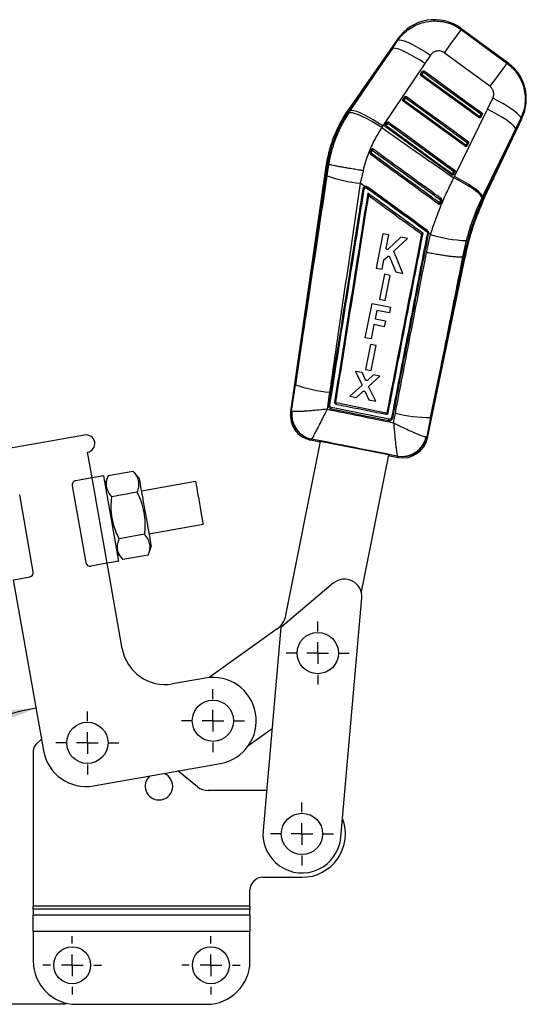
# Model space of a CAD drawing. Extents: x 24 to 351, y 12 to 282.
# Tile 4 of 13: x 190 to 237, y 12 to 103. Entities that reach past the tile are written whole.
import ezdxf

# ---------------------------------------------------------------- set-up
doc = ezdxf.new("R2010")
doc.units = 0
doc.layers.get('0').update_dxf_attribs({"linetype": 'CONTINUOUS'})
doc.styles.add('SLDTEXTSTYLE0', font='TXT', dxfattribs={"width": 0.75})
doc.dimstyles.new('SLDDIMSTYLE5', dxfattribs={"dimtxt": 3.5, "dimasz": 3.302, "dimexe": 0, "dimexo": 0.0625, "dimgap": 0.875, "dimtad": 1, "dimdec": 4, "dimlfac": 2.5, "dimzin": 12, "dimtxsty": 'SLDTEXTSTYLE0', "dimsah": 1, "dimcen": 0.09, "dimazin": 3, "dimtfac": 1, "dimtofl": 0, "dimtmove": 0, "dimatfit": 3, "dimtolj": 1, "dimtzin": 12})

# ---------------------------------------------------------------- blocks, each defined once
blk = doc.blocks.new('_D_8')
at = {"color": 179, "linetype": 'CONTINUOUS'}
blk.add_line((194.462, 12.426), (167.8, 12.426), dxfattribs=at)
blk.add_arc((196.531, 12.426), 27.731, 100, 180, dxfattribs=at)
for points in [[(191.715, 39.736), (188.385, 39.465), (188.621, 38.477)], [(168.8, 12.426), (169.502, 15.693), (168.488, 15.753)]]:
    blk.add_solid(points, dxfattribs=at)
at = {"color": 179, "linetype": 'CONTINUOUS', "insert": (168.661, 29.375, 0.04), "char_height": 3.5, "attachment_point": 1, "rotation": 49.98101, "style": 'SLDTEXTSTYLE0'}
blk.add_mtext('80°', dxfattribs=at)
blk = doc.blocks.new('SW_CENTERMARKSYMBOL_7')
at = {"color": 0, "linetype": 'CONTINUOUS'}
for p, q in [((0, 2), (0, 2.905)), ((0, 0), (0, 1)), ((-2, 0), (-2.905, 0)), ((0, 0), (-1, 0)), ((0, 0), (0, -1)), ((0, 0), (1, 0)), ((2, 0), (2.905, 0)), ((0, -2), (0, -2.905))]:
    blk.add_line(p, q, dxfattribs=at)
blk = doc.blocks.new('SW_CENTERMARKSYMBOL_8')
at = {"color": 0, "linetype": 'CONTINUOUS'}
for p, q in [((0, 2), (0, 2.905)), ((0, 0), (0, 1)), ((-2, 0), (-2.905, 0)), ((0, 0), (-1, 0)), ((0, 0), (0, -1)), ((0, 0), (1, 0)), ((2, 0), (2.905, 0)), ((0, -2), (0, -2.905))]:
    blk.add_line(p, q, dxfattribs=at)
blk = doc.blocks.new('SW_CENTERMARKSYMBOL_9')
at = {"color": 0, "linetype": 'CONTINUOUS'}
for p, q in [((0, 2), (0, 2.905)), ((0, 0), (0, 1)), ((-2, 0), (-2.905, 0)), ((0, 0), (-1, 0)), ((0, 0), (0, -1)), ((0, 0), (1, 0)), ((2, 0), (2.905, 0)), ((0, -2), (0, -2.905))]:
    blk.add_line(p, q, dxfattribs=at)
blk = doc.blocks.new('SW_CENTERMARKSYMBOL_10')
at = {"color": 0, "linetype": 'CONTINUOUS'}
for p, q in [((0, 2), (0, 2.905)), ((0, 0), (0, 1)), ((-2, 0), (-2.905, 0)), ((0, 0), (-1, 0)), ((0, 0), (0, -1)), ((0, 0), (1, 0)), ((2, 0), (2.905, 0)), ((0, -2), (0, -2.905))]:
    blk.add_line(p, q, dxfattribs=at)
blk = doc.blocks.new('SW_CENTERMARKSYMBOL_11')
at = {"color": 0, "linetype": 'CONTINUOUS'}
for p, q in [((0, 2), (0, 2.7)), ((0, 0), (0, 1)), ((-2, 0), (-2.7, 0)), ((0, 0), (-1, 0)), ((0, 0), (0, -1)), ((0, 0), (1, 0)), ((2, 0), (2.7, 0)), ((0, -2), (0, -2.7))]:
    blk.add_line(p, q, dxfattribs=at)
blk = doc.blocks.new('SW_CENTERMARKSYMBOL_12')
at = {"color": 0, "linetype": 'CONTINUOUS'}
for p, q in [((0, 2), (0, 2.7)), ((0, 0), (0, 1)), ((-2, 0), (-2.7, 0)), ((0, 0), (-1, 0)), ((0, 0), (0, -1)), ((0, 0), (1, 0)), ((2, 0), (2.7, 0)), ((0, -2), (0, -2.7))]:
    blk.add_line(p, q, dxfattribs=at)

msp = doc.modelspace()

# ---------------------------------------------------------------- linework, layer by layer
at = {"color": 7, "linetype": 'CONTINUOUS'}
for p, q in [((235.263923, 99.27634), (230.93204, 102.447283)), ((225.090704, 101.476675), (220.54178, 94.962603)), ((224.603682, 100.58983), (225.120263, 101.357412)), ((224.603682, 100.58983), (220.630701, 94.900507)), ((220.721047, 94.837421), (224.603682, 100.58983)), ((228.116567, 99.972439), (227.598426, 99.206042)), ((233.603061, 97.101563), (229.369894, 100.199073)), ((227.598426, 99.206042), (223.715444, 93.4542)), ((227.225045, 98.24456), (227.229518, 98.251468)), ((227.229518, 98.251468), (227.39153, 98.483473)), ((227.316705, 98.164374), (227.257845, 98.083484)), ((227.316705, 98.164374), (227.478719, 98.396379)), ((232.567049, 94.218886), (227.257845, 98.083484)), ((225.578945, 95.887333), (225.583448, 95.894289)), ((225.583448, 95.894289), (225.745461, 96.126294)), ((231.320698, 91.570753), (225.611778, 95.726311)), ((225.670644, 95.807195), (225.832657, 96.039194)), ((233.376831, 94.992417), (233.870087, 96.000606)), ((220.587637, 94.637287), (220.721047, 94.837421)), ((220.630701, 94.900507), (220.721047, 94.837421)), ((230.328787, 88.772559), (233.376831, 94.992417)), ((232.748563, 94.560391), (232.625893, 94.299751)), ((232.871011, 94.52523), (232.748342, 94.264591)), ((223.937379, 93.537116), (224.099392, 93.769121)), ((224.02458, 93.45001), (224.186592, 93.682015)), ((232.625893, 94.299751), (232.567049, 94.218886)), ((232.748342, 94.264591), (232.730279, 94.237023)), ((233.11087, 86.832619), (236.564804, 94.17122)), ((236.456946, 94.152278), (235.961938, 93.144989)), ((223.715444, 93.4542), (223.618729, 93.307775)), ((223.932855, 93.530124), (223.937379, 93.537116)), ((230.074347, 88.922626), (223.965709, 93.369138)), ((235.961938, 93.144989), (232.914559, 86.925018)), ((233.012739, 86.878806), (235.961938, 93.144989)), ((231.502224, 91.912258), (231.379554, 91.651618)), ((231.624663, 91.877103), (231.501991, 91.616458)), ((222.656233, 91.250855), (222.543544, 90.981793)), ((222.668842, 91.273129), (222.656233, 91.250855)), ((231.379554, 91.651618), (231.320698, 91.570753)), ((231.501991, 91.616458), (231.483967, 91.588938)), ((218.503896, 89.93544), (215.208464, 67.078507)), ((218.611107, 89.919025), (215.678473, 69.578445)), ((218.503896, 89.93544), (218.611107, 89.919025)), ((218.611107, 89.919025), (218.745524, 89.898437)), ((218.589393, 88.848674), (218.745664, 89.898389)), ((218.745664, 89.898389), (218.745524, 89.898437)), ((221.893834, 89.31843), (221.641215, 88.155568)), ((230.255879, 89.264125), (230.133209, 89.003485)), ((230.378312, 89.22897), (230.25564, 88.96833)), ((222.063958, 87.848568), (221.641215, 88.155568)), ((230.25564, 88.96833), (230.237643, 88.940835)), ((230.268223, 88.648158), (230.328787, 88.772559)), ((222.208773, 87.743401), (222.256527, 87.719464)), ((222.41629, 87.025785), (222.416221, 87.02535)), ((229.031313, 86.287486), (229.050807, 86.319107)), ((232.914559, 86.925018), (232.860974, 86.815524)), ((233.012739, 86.878806), (232.914559, 86.925018)), ((227.764786, 83.712256), (227.787597, 83.692163)), ((227.942217, 83.517402), (227.947397, 83.576101)), ((228.126267, 83.446193), (227.947397, 83.576101)), ((223.735607, 83.501208), (223.108063, 80.334699)), ((224.274478, 83.394527), (223.735607, 83.501208)), ((224.03347, 82.178366), (224.274478, 83.394527)), ((225.373552, 83.176935), (224.218345, 82.076594)), ((224.781956, 81.921744), (225.988512, 83.055186)), ((225.988512, 83.055186), (225.373552, 83.176935)), ((227.756864, 81.769746), (228.126267, 83.446193)), ((231.414837, 82.86764), (231.083805, 81.378993)), ((225.551835, 79.850855), (224.755361, 81.799596)), ((223.646972, 80.228001), (223.81142, 81.057852)), ((223.844754, 81.117362), (224.170493, 81.417891)), ((224.348836, 81.377497), (224.911993, 79.977539)), ((227.851862, 64.67697), (231.30276, 81.334624)), ((228.132219, 66.564903), (231.196464, 81.356165)), ((231.083805, 81.378993), (231.083578, 81.378934)), ((231.196464, 81.356165), (231.083805, 81.378993)), ((231.196464, 81.356165), (231.30276, 81.334624)), ((223.108063, 80.334699), (223.646972, 80.228001)), ((224.911993, 79.977539), (225.551835, 79.850855)), ((223.874786, 79.762649), (223.418455, 77.460015)), ((224.390001, 79.660645), (223.874786, 79.762649)), ((223.933703, 77.357998), (224.390001, 79.660645)), ((223.418455, 77.460015), (223.933703, 77.357998)), ((222.097339, 73.908701), (222.724583, 77.075299)), ((222.724583, 77.075299), (224.428699, 76.737746)), ((223.157769, 76.434857), (223.001592, 75.646409)), ((224.322984, 76.204049), (223.157769, 76.434857)), ((224.428699, 76.737746), (224.322984, 76.204049)), ((223.001592, 75.646409), (223.960595, 75.456449)), ((223.960595, 75.456449), (223.856208, 74.929464)), ((222.897205, 75.119424), (222.636241, 73.801955)), ((223.856208, 74.929464), (222.897205, 75.119424)), ((222.636241, 73.801955), (222.097339, 73.908701)), ((222.592365, 73.288447), (222.136036, 70.985779)), ((223.107581, 73.186442), (222.592365, 73.288447)), ((222.651288, 70.883763), (223.107581, 73.186442)), ((222.136036, 70.985779), (222.651288, 70.883763)), ((221.800396, 70.692849), (221.208926, 70.809951)), ((221.208926, 70.809951), (221.768512, 69.60752)), ((222.124315, 70.015892), (221.800396, 70.692849)), ((222.856361, 70.48378), (222.298274, 69.980955)), ((222.465568, 69.48204), (223.435687, 70.369083)), ((223.435687, 70.369083), (222.856361, 70.48378)), ((215.309632, 67.143908), (215.678473, 69.578445)), ((221.742388, 69.478935), (220.681939, 68.521264)), ((223.062179, 68.049985), (222.440506, 69.353256)), ((218.806698, 68.878916), (218.581088, 67.322084)), ((220.681939, 68.521264), (221.284673, 68.401927)), ((221.284673, 68.401927), (221.905991, 68.970048)), ((222.081547, 68.934968), (222.435633, 68.17404)), ((222.435633, 68.17404), (223.062179, 68.049985)), ((224.300039, 66.403618), (218.98612, 67.47503)), ((219.3878, 67.955097), (219.38777, 67.954907)), ((224.033034, 66.963935), (219.431243, 67.892954)), ((215.309632, 67.143908), (215.334067, 67.133069)), ((224.097509, 67.007488), (224.095363, 66.999671)), ((224.64044, 66.506493), (224.643942, 66.522255)), ((224.710194, 66.068274), (224.877962, 66.944891)), ((228.132219, 66.564903), (227.777985, 64.778772)), ((196.208516, 64.929846), (187.542207, 63.401741)), ((217.152773, 64.556095), (217.144622, 64.55186)), ((227.73392, 64.774582), (227.777985, 64.778772)), ((214.780649, 48.307107), (217.958369, 64.349639)), ((217.049318, 64.478174), (217.816251, 64.326259)), ((224.251901, 63.103008), (217.942894, 64.352703)), ((196.903108, 60.990614), (196.486353, 63.354152)), ((224.236391, 63.106081), (221.731407, 50.45982)), ((224.3589, 63.030285), (225.136117, 62.876332)), ((225.071101, 62.984007), (225.060794, 62.994641)), ((196.863716, 60.98367), (195.386504, 60.723197)), ((196.863716, 60.98367), (198.252901, 53.105207)), ((197.947004, 61.174682), (199.33619, 53.29622)), ((198.372635, 61.174571), (198.085923, 60.386836)), ((200.698464, 61.584678), (198.372635, 61.174571)), ((201.237308, 60.94251), (200.698464, 61.584678)), ((195.06204, 60.259816), (196.312307, 53.169198)), ((206.448509, 60.642874), (201.445686, 59.76074)), ((191.467053, 52.314849), (190.216786, 59.405467)), ((201.039334, 59.651509), (198.713505, 59.241405)), ((202.140278, 55.82151), (207.143102, 56.703642)), ((201.721074, 55.785173), (199.395245, 55.375066)), ((202.061943, 53.852004), (202.348656, 54.63974)), ((199.197271, 54.084067), (199.736115, 53.441898)), ((202.061943, 53.852004), (199.736115, 53.441898)), ((198.252901, 53.105207), (196.77569, 52.844734)), ((199.681479, 45.233691), (198.292294, 53.112154)), ((189.665378, 51.590995), (191.142589, 51.851468)), ((189.625985, 51.584048), (192.404356, 35.827125)), ((219.152836, 51.269701), (214.313277, 47.180813)), ((219.847867, 27.828827), (221.779355, 49.908085)), ((213.983077, 47.069564), (207.698364, 42.569775)), ((214.313277, 47.180813), (212.675259, 28.456284)), ((207.34851, 42.523889), (204.315303, 41.989053)), ((211.343103, 36.324128), (213.498542, 37.867398)), ((192.218834, 36.879274), (191.703713, 36.378133)), ((191.461563, 35.80472), (191.461563, 21.48667)), ((197.03818, 32.582487), (208.737696, 34.645427)), ((206.61919, 32.494656), (204.803428, 33.951709)), ((212.997734, 32.142556), (207.620563, 32.142556)), ((212.661563, 24.142556), (216.261563, 24.142556)), ((211.461563, 21.48667), (211.461563, 22.942556)), ((211.461563, 21.48667), (191.461563, 21.48667)), ((191.461563, 21.203828), (191.461563, 21.48667)), ((191.461563, 21.203828), (191.461563, 20.636061)), ((211.461563, 21.203828), (191.461563, 21.203828)), ((211.461563, 21.48667), (211.461563, 21.203828)), ((211.461563, 20.636061), (211.461563, 21.203828)), ((211.461563, 20.636061), (191.461563, 20.636061)), ((191.461563, 19.151136), (191.461563, 20.636061)), ((211.461563, 20.636061), (211.461563, 19.151136)), ((191.461563, 19.151136), (191.461563, 16.426426)), ((211.461563, 19.151136), (191.461563, 19.151136)), ((211.461563, 16.426426), (211.461563, 19.151136)), ((195.461563, 12.426425), (207.461563, 12.426425))]:
    msp.add_line(p, q, dxfattribs=at)
at = {"color": 8, "linetype": 'CONTINUOUS'}
msp.add_line((220.630701, 94.900507), (220.54178, 94.962603), dxfattribs=at)
at = {"color": 7, "linetype": 'CONTINUOUS', "flags": 128}
for points in [[(230.940962, 102.344221), (230.891762, 102.277195), (230.792139, 102.141285), (230.644787, 101.940155), (230.453691, 101.679259), (230.224023, 101.365644), (229.961995, 101.007801), (229.674695, 100.615406), (229.369894, 100.199073)], [(230.940962, 102.344221), (233.074317, 100.782543), (235.173524, 99.245864)], [(225.120263, 101.357412), (225.246764, 101.386392), (225.442875, 101.36354), (225.703195, 101.289469), (226.020557, 101.166224), (226.38622, 100.997209), (226.790116, 100.787061), (227.22112, 100.541586), (227.667368, 100.267523), (228.116567, 99.972439)], [(227.598426, 99.206042), (227.150858, 99.499339), (226.706175, 99.771833), (226.276515, 100.016093), (225.873602, 100.225443), (225.508437, 100.394177), (225.190987, 100.517684), (224.929916, 100.592595), (224.73235, 100.61686), (224.603682, 100.58983)], [(235.173524, 99.245864), (235.124329, 99.178851), (235.024739, 99.042988), (234.877447, 98.841947), (234.686432, 98.581159), (234.456862, 98.267686), (234.194944, 97.909987), (233.907754, 97.517747), (233.603061, 97.101563)], [(232.625893, 94.299751), (232.428945, 94.443112), (231.641153, 95.016557), (228.489981, 97.310334), (227.316705, 98.164374)], [(227.478719, 98.396379), (227.49258, 98.415422), (227.5064, 98.434412), (227.519662, 98.452628), (227.531866, 98.469388), (227.54255, 98.484063), (227.551315, 98.496103), (227.55783, 98.505044), (227.561847, 98.510557)], [(227.478719, 98.396379), (227.675668, 98.253018), (228.46346, 97.679573), (231.614629, 95.385796), (232.748563, 94.560391)], [(227.561847, 98.510557), (227.758796, 98.367196), (228.54659, 97.793758), (231.697769, 95.499992), (232.831705, 94.674593)], [(225.611778, 95.726311), (225.612859, 95.727795), (225.616068, 95.732206), (225.62131, 95.739412), (225.628427, 95.749187), (225.637203, 95.761245), (225.647376, 95.775223), (225.658635, 95.790696), (225.670644, 95.807195)], [(231.379554, 91.651618), (231.182606, 91.794979), (230.394811, 92.368424), (227.243639, 94.662195), (225.670644, 95.807195)], [(225.832657, 96.039194), (225.846518, 96.058237), (225.860338, 96.077227), (225.873601, 96.095443), (225.885803, 96.112209), (225.896487, 96.126884), (225.905251, 96.138918), (225.911764, 96.147865), (225.915781, 96.153384)], [(225.832657, 96.039194), (226.029605, 95.895833), (226.817397, 95.322394), (229.968572, 93.028617), (231.502224, 91.912258)], [(225.915781, 96.153384), (226.11273, 96.010023), (226.900524, 95.436579), (230.051703, 93.142813), (231.585357, 92.02646)], [(236.456946, 94.152278), (236.421049, 94.271618), (236.309288, 94.423979), (236.124594, 94.605362), (235.871807, 94.811016), (235.55756, 95.035553), (235.190085, 95.273077), (234.779022, 95.517361), (234.335143, 95.762008), (233.870087, 96.000606)], [(223.618729, 93.307775), (223.164386, 93.592995), (222.713136, 93.857527), (222.277351, 94.094115), (221.868982, 94.29627), (221.499225, 94.458461), (221.178218, 94.576222), (220.914765, 94.64634), (220.716088, 94.66688), (220.587637, 94.637287)], [(223.715444, 93.4542), (223.267925, 93.747437), (222.823299, 94.01986), (222.393695, 94.264042), (221.990841, 94.47332), (221.625727, 94.641977), (221.308317, 94.765419), (221.047272, 94.84027), (220.84972, 94.864488), (220.721047, 94.837421)], [(232.748563, 94.560391), (232.762424, 94.579434), (232.776243, 94.598424), (232.789508, 94.616639), (232.801712, 94.633406), (232.812399, 94.648081), (232.821167, 94.660121), (232.827685, 94.669068), (232.831705, 94.674593)], [(235.961938, 93.144989), (235.922796, 93.265396), (235.808734, 93.418419), (235.622711, 93.600088), (235.369549, 93.805688), (235.055817, 94.029897), (234.689654, 94.266885), (234.280554, 94.510519), (233.839128, 94.754475), (233.376831, 94.992417)], [(224.269713, 93.796205), (224.265697, 93.790686), (224.259185, 93.781745), (224.250422, 93.769705), (224.239739, 93.755025), (224.227536, 93.738264), (224.214274, 93.720043), (224.200453, 93.701059), (224.186592, 93.682015)], [(224.186592, 93.682015), (224.383541, 93.538654), (225.171334, 92.965209), (228.32251, 90.671444), (230.255879, 89.264125)], [(224.269713, 93.796205), (224.466661, 93.652844), (225.254457, 93.079406), (228.405637, 90.78564), (230.339006, 89.378327)], [(224.02458, 93.45001), (224.012571, 93.433511), (224.001311, 93.418044), (223.991138, 93.404072), (223.982362, 93.392014), (223.975243, 93.382233), (223.970001, 93.375033), (223.96679, 93.370622), (223.965709, 93.369138)], [(230.133209, 89.003485), (229.936261, 89.146846), (229.148466, 89.720291), (225.997291, 92.014056), (224.02458, 93.45001)], [(231.502224, 91.912258), (231.516085, 91.931301), (231.529904, 91.950285), (231.543166, 91.968506), (231.55537, 91.985273), (231.566057, 91.999948), (231.574822, 92.011988), (231.581337, 92.020941), (231.585357, 92.02646)], [(230.339006, 89.378327), (230.334989, 89.372808), (230.328474, 89.363861), (230.319712, 89.351815), (230.309025, 89.33714), (230.296824, 89.320373), (230.283562, 89.302152), (230.26974, 89.283168), (230.255879, 89.264125)], [(230.133209, 89.003485), (230.121202, 88.986987), (230.109943, 88.971525), (230.099771, 88.957548), (230.090997, 88.945496), (230.08388, 88.935721), (230.078638, 88.928515), (230.075428, 88.92411), (230.074347, 88.922626)], [(232.860974, 86.815524), (232.821209, 86.935562), (232.706431, 87.087804), (232.519612, 87.268317), (232.265595, 87.472409), (231.950963, 87.6948), (231.58387, 87.929726), (231.173823, 88.1711), (230.731455, 88.412666), (230.268223, 88.648158)], [(232.914559, 86.925018), (232.875392, 87.045413), (232.761288, 87.19843), (232.5752, 87.380111), (232.321963, 87.585729), (232.008142, 87.809956), (231.641883, 88.046968), (231.232685, 88.290626), (230.79117, 88.534599), (230.328787, 88.772559)], [(197.947004, 61.174682), (197.926189, 61.171013), (197.864544, 61.160141), (197.764437, 61.142489), (197.629716, 61.118737), (197.465559, 61.08979), (197.278273, 61.056766), (197.075055, 61.020934), (196.863716, 60.98367)], [(201.237308, 60.94251), (201.244149, 60.90371), (201.264504, 60.788271), (201.297873, 60.599029), (201.343432, 60.340649), (201.400061, 60.01949), (201.466365, 59.643462), (201.540711, 59.221825), (201.621269, 58.764955), (201.706055, 58.28411), (201.792982, 57.791126), (201.879908, 57.298139), (201.964695, 56.817295), (202.045253, 56.360426), (202.119599, 55.938788), (202.185903, 55.56276), (202.242532, 55.241601), (202.288091, 54.983221), (202.321459, 54.793981), (202.341815, 54.67854), (202.348656, 54.63974)], [(206.448509, 60.642874), (206.453576, 60.614139), (206.472479, 60.506931), (206.50462, 60.324651), (206.548682, 60.074764), (206.602861, 59.767499), (206.664939, 59.415439), (206.732375, 59.032988), (206.802407, 58.635813), (206.87217, 58.240172), (206.938806, 57.862261), (206.999588, 57.517549), (207.052027, 57.220155), (207.093976, 56.98225)], [(207.093976, 56.98225), (207.123718, 56.813577), (207.140034, 56.721038), (207.143102, 56.703642)], [(199.33619, 53.29622), (199.315375, 53.29255), (199.253729, 53.28168), (199.153623, 53.264029), (199.018902, 53.240274), (198.854744, 53.211328), (198.667458, 53.178304), (198.46424, 53.142471), (198.252901, 53.105207)]]:
    msp.add_lwpolyline(points, dxfattribs=at)
at = {"color": 8, "linetype": 'CONTINUOUS', "flags": 128}
for points in [[(230.93204, 102.447283), (230.933065, 102.435452), (230.940962, 102.344221)], [(225.120263, 101.357412), (225.094116, 101.462906), (225.090704, 101.476675)], [(235.173524, 99.245864), (235.25391, 99.272966), (235.263923, 99.27634)], [(236.564804, 94.17122), (236.552901, 94.169134), (236.456946, 94.152278)], [(233.012739, 86.878806), (233.055655, 86.858606), (233.086324, 86.84417), (233.104733, 86.835509), (233.11087, 86.832619)], [(215.208464, 67.078507), (215.219553, 67.085674), (215.309632, 67.143908)], [(217.144622, 64.55186), (217.059765, 64.48625), (217.049318, 64.478174)], [(227.777985, 64.778772), (227.843759, 64.688137), (227.851862, 64.67697)], [(225.136117, 62.876332), (225.128987, 62.888142), (225.071101, 62.984007)]]:
    msp.add_lwpolyline(points, dxfattribs=at)
at = {"color": 7, "linetype": 'CONTINUOUS'}
for centre, radius in [((217.719746, 44.823326), 1.905), ((208.043103, 38.584658), 1.905), ((196.461764, 36.542555), 1.905), ((216.261563, 28.142556), 1.905), ((195.061563, 16.026425), 1.7), ((207.861563, 16.026425), 1.7)]:
    msp.add_circle(centre, radius, dxfattribs=at)
for centre, radius, start, end in [((228.48598, 99.105676), 4.1412, 53.58161635, 145.2106327), ((232.817863, 95.934733), 4.1412, 334.63170576, 53.98896946), ((227.402348, 98.337294), 0.192967, 206.40873455, 243.65201098), ((227.564357, 98.5693), 0.192965, 206.40917506, 243.65352893), ((225.756271, 95.980117), 0.192961, 206.41012704, 243.65649368), ((225.918315, 96.212142), 0.192998, 206.41122219, 243.65147751), ((230.532063, 87.986163), 12.185093, 145.072528, 170.79331519), ((230.532063, 87.986163), 12.076637, 145.072528, 170.79022316), ((232.867674, 94.744403), 0.219198, 237.08500948, 270.87249262), ((224.272239, 93.854954), 0.192985, 206.40824132, 243.65347501), ((232.745005, 94.483766), 0.219201, 237.08520555, 270.87229656), ((224.110245, 93.622968), 0.193011, 206.41082792, 243.65088841), ((231.621292, 92.096158), 0.219081, 237.07858097, 270.88185493), ((222.835702, 91.464479), 0.564218, 238.81450937, 251.03238645), ((233.619698, 82.918845), 13.582214, 143.85058852, 144.3358523), ((222.914311, 91.618392), 0.449097, 234.92418353, 250.28321156), ((239.630956, 78.964362), 20.835991, 143.69655507, 144.05377201), ((231.498662, 91.835621), 0.219189, 237.08433173, 270.87021071), ((230.374957, 89.448062), 0.219118, 237.08153999, 270.87741616), ((222.737977, 100.050029), 11.944919, 249.67715828, 264.73177791), ((230.252274, 89.187377), 0.219072, 237.0779346, 270.88028162), ((221.899611, 87.173398), 0.451697, 77.08351966, 93.15029079), ((221.114178, 88.107919), 1.153694, 341.58142882, 347.13672524), ((227.150689, 84.190534), 6.033752, 143.14829352, 144.20655042), ((237.814741, 79.867866), 11.001103, 143.82137779, 144.42471509), ((229.229441, 86.982034), 0.686574, 244.59242416, 254.91909621), ((242.403279, 76.948823), 16.494542, 143.62816301, 144.07681431), ((229.284555, 87.113849), 0.542929, 243.92682098, 257.04156444), ((254.596072, 76.720542), 23.854363, 154.79583065, 168.79440523), ((254.596072, 76.720542), 23.745907, 154.79583065, 168.79486982), ((231.897974, 80.736597), 5.092916, 143.00275725, 144.24827546), ((228.633758, 82.829773), 1.208183, 129.18827919, 134.45580034), ((227.789976, 83.201151), 0.350988, 64.29417826, 83.67208687), ((231.872837, 95.106586), 12.247512, 252.18740725, 267.85690542), ((219.956574, 81.365369), 12.539288, 250.0514757, 264.73847643), ((215.298496, 68.639775), 4.199683, 348.22359501, 349.75672753), ((217.49898, 66.748267), 2.3142, 171.55226777, 259.04368991), ((217.612044, 66.828309), 2.323941, 172.19492316, 258.39676553), ((217.644807, 66.833614), 2.330063, 172.61604542, 257.80921519), ((227.859446, 78.353722), 11.791975, 255.35436207, 271.32548991), ((196.347434, 64.142), 0.8, 280, 100), ((225.45975, 65.292715), 2.332447, 260.15136067, 347.16515754), ((225.50556, 65.267411), 2.324368, 259.22721358, 347.8644954), ((225.585779, 65.146426), 2.3142, 258.58646401, 348.5088914), ((195.455963, 60.329274), 0.4, 100, 190), ((196.70623, 53.238658), 0.4, 190, 280), ((191.07313, 52.24539), 0.4, 280, 10), ((220.185442, 50.047521), 1.6, 355.00050699, 130.19407477), ((212.818767, 48.695719), 2, 305.60226556, 348.79583065), ((203.62071, 45.928284), 4, 190, 280), ((208.043103, 38.584658), 4, 280, 100), ((192.261563, 35.80472), 0.8, 134.21184298, 180), ((196.343587, 36.521718), 4, 190, 280), ((203.061563, 32.542556), 1.27, 270, 68.70966404), ((203.061563, 32.542556), 1.27, 131.29033596, 270), ((207.620563, 33.742556), 1.6, 231.25480857, 270), ((216.261563, 28.142556), 4, 270, 20.84243977), ((216.261563, 28.142556), 3.6, 175.00050699, 355.00050699), ((212.661563, 22.942556), 1.2, 90, 180), ((195.461563, 16.426425), 4, 180, 270), ((207.461563, 16.426425), 4, 270, 0)]:
    msp.add_arc(centre, radius, start, end, dxfattribs=at)
for centre, major_axis, start_param, end_param in [((223.598184, 92.235926), (5.78313, 27.909425), 3.141928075, 3.201772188), ((229.652861, 91.036609), (5.292761, 28.006557), 3.08141312, 3.141257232)]:
    msp.add_ellipse(centre, major_axis=major_axis, ratio=0.069924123, start_param=start_param, end_param=end_param, dxfattribs=at)
for points, knots in [([(225.120263, 101.357412), (225.128988, 101.369777), (225.277865, 101.58077), (225.607634, 101.962465), (226.171851, 102.426353), (226.807595, 102.781342), (227.551315, 103.043242), (228.319593, 103.15095), (229.074815, 103.110646), (229.736964, 102.964683), (230.371838, 102.716344), (230.751254, 102.468262), (230.940962, 102.344221)], [0, 0, 0, 0, 0.006912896, 0.117964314, 0.229014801, 0.338921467, 0.448826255, 0.587594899, 0.690334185, 0.793072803, 0.896536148, 1, 1, 1, 1]), ([(229.369894, 100.199073), (229.369431, 100.199411), (229.290727, 100.256875), (229.113318, 100.345889), (228.85137, 100.379818), (228.587459, 100.339232), (228.32524, 100.221312), (228.187324, 100.056827), (228.116567, 99.972439)], [0, 0, 0, 0, 0.00120334, 0.204636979, 0.408048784, 0.546680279, 0.767427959, 1, 1, 1, 1]), ([(235.173524, 99.245864), (235.368471, 99.085743), (235.73828, 98.781998), (236.172074, 98.222616), (236.518186, 97.603029), (236.751046, 96.923292), (236.861235, 96.207865), (236.850236, 95.505327), (236.72583, 94.807726), (236.546574, 94.370761), (236.456946, 94.152278)], [0, 0, 0, 0, 0.1328490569, 0.2520117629, 0.3711752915, 0.5063240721, 0.6288594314, 0.7513946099, 0.875696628, 1, 1, 1, 1]), ([(227.257845, 98.083484), (227.247681, 98.092511), (227.227354, 98.110562), (227.210214, 98.148374), (227.205698, 98.18906), (227.212904, 98.22208), (227.222198, 98.239288), (227.225045, 98.24456)], [0, 0, 0, 0, 0.223190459, 0.446326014, 0.671073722, 0.89924343, 1, 1, 1, 1]), ([(227.39153, 98.483473), (227.398379, 98.491774), (227.413812, 98.510477), (227.447719, 98.529133), (227.488109, 98.536387), (227.528471, 98.530591), (227.551046, 98.517041), (227.561847, 98.510557)], [0, 0, 0, 0, 0.169236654, 0.381319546, 0.593390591, 0.805463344, 1, 1, 1, 1]), ([(233.870087, 96.000606), (233.871265, 96.003034), (233.915796, 96.094827), (233.972942, 96.292623), (233.958298, 96.552513), (233.877475, 96.792264), (233.762577, 96.970752), (233.645177, 97.067026), (233.603061, 97.101563)], [0, 0, 0, 0, 0.0066603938, 0.2518118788, 0.4971838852, 0.6319874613, 0.8679799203, 1, 1, 1, 1]), ([(225.611778, 95.726311), (225.601614, 95.735338), (225.581287, 95.753389), (225.564146, 95.791198), (225.559631, 95.831884), (225.566835, 95.864881), (225.57611, 95.882077), (225.578945, 95.887333)], [0, 0, 0, 0, 0.223267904, 0.446485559, 0.671279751, 0.89953071, 1, 1, 1, 1]), ([(225.745461, 96.126294), (225.752295, 96.134582), (225.767709, 96.153273), (225.801593, 96.171927), (225.841976, 96.179211), (225.882362, 96.173425), (225.90496, 96.159873), (225.915781, 96.153384)], [0, 0, 0, 0, 0.1689234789, 0.3809917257, 0.5930710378, 0.8051530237, 1, 1, 1, 1]), ([(218.745524, 89.898437), (218.807971, 90.229572), (218.933339, 90.89436), (219.276121, 92.033573), (219.789151, 93.311799), (220.319881, 94.192811), (220.587637, 94.637287)], [0, 0, 0, 0, 0.1969325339, 0.3953627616, 0.6949567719, 1, 1, 1, 1]), ([(232.831705, 94.674593), (232.832619, 94.673914), (232.844474, 94.665109), (232.864174, 94.643795), (232.880887, 94.605844), (232.884105, 94.564718), (232.876956, 94.537877), (232.87113, 94.525482), (232.871011, 94.52523)], [0, 0, 0, 0, 0.020356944, 0.263990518, 0.50763491, 0.751273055, 0.994939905, 1, 1, 1, 1]), ([(224.099392, 93.769121), (224.106217, 93.777397), (224.121621, 93.796077), (224.155481, 93.814744), (224.195865, 93.822037), (224.236267, 93.816263), (224.258879, 93.802702), (224.269713, 93.796205)], [0, 0, 0, 0, 0.168690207, 0.380768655, 0.592849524, 0.804927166, 1, 1, 1, 1]), ([(232.730279, 94.237023), (232.720121, 94.227528), (232.699802, 94.208534), (232.659364, 94.19501), (232.617509, 94.195065), (232.586269, 94.205935), (232.570996, 94.216226), (232.567049, 94.218886)], [0, 0, 0, 0, 0.232195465, 0.464456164, 0.69459759, 0.921057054, 1, 1, 1, 1]), ([(223.618729, 93.307775), (223.38925, 92.93288), (222.926785, 92.177359), (222.320374, 90.843865), (222.046187, 89.86329), (221.893834, 89.31843)], [0, 0, 0, 0, 0.304423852, 0.613500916, 1, 1, 1, 1]), ([(223.618729, 93.307775), (224.548818, 92.654345), (226.763446, 91.098468), (228.981624, 89.547663), (230.268223, 88.648158)], [0, 0, 0, 0, 0.41997534, 1, 1, 1, 1]), ([(223.965709, 93.369138), (223.955545, 93.378165), (223.935218, 93.396216), (223.918077, 93.434026), (223.913561, 93.474711), (223.920766, 93.507693), (223.930029, 93.52488), (223.932855, 93.530124)], [0, 0, 0, 0, 0.223319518, 0.446589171, 0.671437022, 0.899743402, 1, 1, 1, 1]), ([(231.585357, 92.02646), (231.586254, 92.025795), (231.5981, 92.017012), (231.617792, 91.995716), (231.634518, 91.957772), (231.637766, 91.916645), (231.630609, 91.889792), (231.62479, 91.877373), (231.624663, 91.877103)], [0, 0, 0, 0, 0.019967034, 0.263630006, 0.507286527, 0.750942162, 0.994584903, 1, 1, 1, 1]), ([(222.543544, 90.981793), (222.53966, 90.968574), (222.53189, 90.942134), (222.537847, 90.900609), (222.555308, 90.863618), (222.575253, 90.846134), (222.584849, 90.837723)], [0, 0, 0, 0, 0.254749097, 0.509522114, 0.764036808, 1, 1, 1, 1]), ([(222.584849, 90.837723), (223.631867, 90.0761), (225.725905, 88.552852), (227.819951, 87.029619), (228.866974, 86.268002)], [0, 0, 0, 0, 0.499999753, 1, 1, 1, 1]), ([(222.652312, 90.930897), (222.674744, 90.986048), (222.710782, 91.074652), (222.748542, 91.162469), (222.762798, 91.195625)], [0, 0, 0, 0, 0.622435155, 1, 1, 1, 1]), ([(228.934864, 86.361867), (228.869193, 86.409624), (228.54084, 86.648411), (227.161773, 87.651339), (225.45479, 88.892737), (223.688965, 90.176968), (222.973849, 90.697052), (222.652312, 90.930897)], [0, 0, 0, 0, 0.03135803, 0.156790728, 0.658520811, 0.84646079, 1, 1, 1, 1]), ([(222.839383, 91.300553), (222.828221, 91.307188), (222.805246, 91.320847), (222.764287, 91.32609), (222.723731, 91.318114), (222.690475, 91.299142), (222.675291, 91.280884), (222.668842, 91.273129)], [0, 0, 0, 0, 0.201754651, 0.415290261, 0.628826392, 0.842352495, 1, 1, 1, 1]), ([(222.762798, 91.195625), (222.828468, 91.147866), (223.156814, 90.90907), (224.535868, 89.906123), (226.243444, 88.664268), (228.009479, 87.379919), (228.724798, 86.859711), (229.045928, 86.626172)], [0, 0, 0, 0, 0.031355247, 0.15677593, 0.658459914, 0.846671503, 1, 1, 1, 1]), ([(229.122115, 86.730468), (229.056658, 86.77808), (228.728537, 87.016749), (227.349786, 88.019674), (225.320989, 89.49541), (223.554866, 90.780104), (222.839383, 91.300553)], [0, 0, 0, 0, 0.031255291, 0.156675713, 0.658356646, 1, 1, 1, 1]), ([(231.483967, 91.588938), (231.473814, 91.579437), (231.453507, 91.560431), (231.413074, 91.546888), (231.371221, 91.54693), (231.339952, 91.557779), (231.324662, 91.568082), (231.320698, 91.570753)], [0, 0, 0, 0, 0.232117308, 0.464303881, 0.694353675, 0.920757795, 1, 1, 1, 1]), ([(221.893834, 89.31843), (221.875386, 89.321342), (221.74415, 89.342052), (221.433218, 89.391707), (220.969552, 89.467572), (220.467095, 89.552421), (220.007327, 89.632931), (219.601528, 89.707057), (219.263095, 89.772498), (219.000966, 89.827464), (218.81744, 89.871283), (218.76959, 89.889354), (218.745664, 89.898389)], [0, 0, 0, 0, 0.0117320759, 0.0834603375, 0.1980319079, 0.3126035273, 0.4271713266, 0.5417391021, 0.6563043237, 0.7708693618, 0.8854347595, 1, 1, 1, 1]), ([(230.339006, 89.378327), (230.349298, 89.369198), (230.369882, 89.35094), (230.387203, 89.312774), (230.391683, 89.271925), (230.385052, 89.243715), (230.378894, 89.230241), (230.378312, 89.22897)], [0, 0, 0, 0, 0.243644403, 0.487308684, 0.730974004, 0.974610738, 1, 1, 1, 1]), ([(215.678473, 69.578445), (215.964693, 71.474026), (216.934647, 77.89785), (217.905222, 84.320945), (218.589393, 88.848674)], [0, 0, 0, 0, 0.2950860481, 1, 1, 1, 1]), ([(221.641215, 88.155568), (220.970686, 83.626769), (220.019505, 77.202418), (219.083016, 70.775288), (218.806698, 68.878916)], [0, 0, 0, 0, 0.7049425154, 1, 1, 1, 1]), ([(228.126267, 83.446193), (228.271127, 83.887303), (228.560842, 84.769504), (229.0726, 86.082311), (229.636199, 87.383292), (230.057549, 88.226539), (230.268223, 88.648158)], [0, 0, 0, 0, 0.2468892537, 0.493768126, 0.7468864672, 1, 1, 1, 1]), ([(230.237643, 88.940835), (230.227493, 88.931333), (230.20719, 88.912325), (230.166766, 88.898758), (230.124911, 88.898791), (230.093625, 88.909635), (230.078323, 88.919946), (230.074347, 88.922626)], [0, 0, 0, 0, 0.2320456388, 0.4641805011, 0.6941938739, 0.9205244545, 1, 1, 1, 1]), ([(221.874787, 87.624413), (221.862078, 87.544463), (221.798533, 87.144718), (221.53165, 85.465777), (220.489164, 78.906112), (219.498709, 72.665417), (218.711304, 67.704102)], [0, 0, 0, 0, 0.012041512, 0.060207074, 0.252870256, 1, 1, 1, 1]), ([(218.834128, 67.693886), (219.361648, 71.014085), (220.416684, 77.654459), (221.472615, 84.293939), (222.000579, 87.613666)], [0, 0, 0, 0, 0.5000018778, 1, 1, 1, 1]), ([(222.332709, 87.249029), (221.816383, 84.002438), (220.795109, 77.580806), (219.774676, 71.158467), (219.270145, 67.983076)], [0, 0, 0, 0, 0.505570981, 1, 1, 1, 1]), ([(221.923695, 87.744135), (221.907351, 87.716342), (221.885101, 87.678508), (221.876951, 87.63576), (221.874787, 87.624413)], [0, 0, 0, 0, 0.734564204, 1, 1, 1, 1]), ([(222.063958, 87.848568), (222.059297, 87.846895), (222.024732, 87.834492), (221.972359, 87.803352), (221.937914, 87.761437), (221.923695, 87.744135)], [0, 0, 0, 0, 0.083844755, 0.621808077, 1, 1, 1, 1]), ([(222.000579, 87.613666), (222.005724, 87.632771), (222.015656, 87.66965), (222.053068, 87.713471), (222.100219, 87.741957), (222.154899, 87.754355), (222.190815, 87.747053), (222.208773, 87.743401)], [0, 0, 0, 0, 0.212415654, 0.410045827, 0.607016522, 0.803505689, 1, 1, 1, 1]), ([(222.322538, 87.809253), (222.294966, 87.825376), (222.239824, 87.857624), (222.147011, 87.869063), (222.090056, 87.855008), (222.063958, 87.848568)], [0, 0, 0, 0, 0.3514049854, 0.7028008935, 1, 1, 1, 1]), ([(227.787597, 83.692163), (226.297313, 84.774384), (224.43771, 86.124799), (222.578095, 87.475208), (222.208773, 87.743401)], [0, 0, 0, 0, 0.801398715, 1, 1, 1, 1]), ([(222.256527, 87.719464), (223.174561, 87.051579), (225.010628, 85.715809), (226.846734, 84.380106), (227.764786, 83.712256)], [0, 0, 0, 0, 0.500000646, 1, 1, 1, 1]), ([(227.830443, 83.801395), (226.912453, 84.46936), (225.076474, 85.805292), (223.240516, 87.141266), (222.322538, 87.809253)], [0, 0, 0, 0, 0.500000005, 1, 1, 1, 1]), ([(222.332709, 87.249029), (222.332899, 87.24857), (222.344867, 87.219624), (222.367524, 87.163904), (222.393977, 87.095478), (222.409241, 87.052638), (222.415713, 87.031882), (222.416113, 87.027653), (222.41629, 87.025785)], [0, 0, 0, 0, 0.005320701, 0.335582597, 0.640500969, 0.809010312, 0.915691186, 1, 1, 1, 1]), ([(227.433825, 83.537972), (226.600166, 84.144439), (224.899778, 85.38143), (223.199422, 86.618476), (222.332709, 87.249029)], [0, 0, 0, 0, 0.490275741, 1, 1, 1, 1]), ([(219.38777, 67.954907), (219.895211, 71.152642), (220.904017, 77.509824), (221.914181, 83.866269), (222.416221, 87.02535)], [0, 0, 0, 0, 0.503011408, 1, 1, 1, 1]), ([(222.416221, 87.02535), (222.418146, 87.023949), (222.682711, 86.831465), (223.997725, 85.874496), (225.621662, 84.692921), (226.982945, 83.702415), (227.293712, 83.476293)], [0, 0, 0, 0, 0.001184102, 0.16271883, 0.808857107, 1, 1, 1, 1]), ([(228.866974, 86.268002), (228.878832, 86.261039), (228.902547, 86.247113), (228.944375, 86.242624), (228.984838, 86.251362), (229.013979, 86.268874), (229.027294, 86.283171), (229.031313, 86.287486)], [0, 0, 0, 0, 0.225499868, 0.450992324, 0.676589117, 0.90239312, 1, 1, 1, 1]), ([(229.045928, 86.626172), (229.024629, 86.575483), (228.987618, 86.487404), (228.950585, 86.399278), (228.934864, 86.361867)], [0, 0, 0, 0, 0.575487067, 1, 1, 1, 1]), ([(229.050807, 86.319107), (229.082049, 86.393205), (229.119391, 86.481772), (229.156711, 86.570287), (229.162807, 86.584747)], [0, 0, 0, 0, 0.836642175, 1, 1, 1, 1]), ([(229.162807, 86.584747), (229.163418, 86.586248), (229.169154, 86.600349), (229.174642, 86.629377), (229.168442, 86.670348), (229.15032, 86.706062), (229.131029, 86.722755), (229.122115, 86.730468)], [0, 0, 0, 0, 0.029951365, 0.281312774, 0.532713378, 0.784087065, 1, 1, 1, 1]), ([(232.860974, 86.815524), (232.716059, 86.506326), (232.426226, 85.887923), (232.041715, 84.910529), (231.695979, 83.90288), (231.508554, 83.212731), (231.414837, 82.86764)], [0, 0, 0, 0, 0.245833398, 0.4916721, 0.745823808, 1, 1, 1, 1]), ([(227.787597, 83.692163), (227.796719, 83.680713), (227.817245, 83.65495), (227.8337, 83.604702), (227.830341, 83.568234), (227.828661, 83.55)], [0, 0, 0, 0, 0.2857305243, 0.6428754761, 1, 1, 1, 1]), ([(227.947397, 83.576101), (227.943707, 83.607873), (227.936326, 83.67142), (227.891022, 83.749817), (227.848579, 83.785953), (227.830443, 83.801395)], [0, 0, 0, 0, 0.364130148, 0.728285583, 1, 1, 1, 1]), ([(227.293712, 83.476293), (227.289629, 83.455268), (227.223833, 83.116544), (226.911247, 81.507018), (225.84927, 76.038187), (224.850147, 70.887495), (224.097509, 67.007488)], [0, 0, 0, 0, 0.003829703, 0.061699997, 0.293180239, 1, 1, 1, 1]), ([(224.220147, 66.994223), (224.752424, 69.735195), (225.823246, 75.249412), (226.894875, 80.76436), (227.433825, 83.537972)], [0, 0, 0, 0, 0.497073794, 1, 1, 1, 1]), ([(227.828661, 83.55), (227.278242, 80.717384), (226.177421, 75.052235), (225.07746, 69.388057), (224.527488, 66.55601)], [0, 0, 0, 0, 0.500007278, 1, 1, 1, 1]), ([(224.643967, 66.522381), (225.193291, 69.354653), (226.291942, 75.019208), (227.392125, 80.684668), (227.942217, 83.517402)], [0, 0, 0, 0, 0.49999917, 1, 1, 1, 1]), ([(227.433825, 83.537972), (227.433367, 83.537793), (227.430284, 83.53659), (227.411701, 83.529294), (227.379994, 83.516521), (227.342747, 83.500775), (227.315629, 83.488567), (227.298262, 83.479977), (227.295161, 83.477466), (227.293712, 83.476293)], [0, 0, 0, 0, 0.007100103, 0.047798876, 0.287836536, 0.495433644, 0.676736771, 0.84898217, 1, 1, 1, 1]), ([(224.091386, 82.058471), (224.080916, 82.065229), (224.059976, 82.078745), (224.039474, 82.110673), (224.029779, 82.145214), (224.032311, 82.167962), (224.03347, 82.178366)], [0, 0, 0, 0, 0.259863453, 0.519710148, 0.780321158, 1, 1, 1, 1]), ([(224.218345, 82.076594), (224.208432, 82.068875), (224.188604, 82.053435), (224.151365, 82.044588), (224.117727, 82.046943), (224.098844, 82.055207), (224.091386, 82.058471)], [0, 0, 0, 0, 0.274355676, 0.548773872, 0.821766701, 1, 1, 1, 1]), ([(224.755361, 81.799596), (224.751805, 81.811585), (224.744695, 81.835559), (224.749994, 81.873285), (224.763814, 81.902571), (224.777164, 81.91668), (224.781956, 81.921744)], [0, 0, 0, 0, 0.280335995, 0.560621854, 0.842285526, 1, 1, 1, 1]), ([(224.877962, 66.944891), (225.31467, 69.213094), (226.266305, 74.155753), (227.233512, 79.096387), (227.756864, 81.769746)], [0, 0, 0, 0, 0.4589034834, 1, 1, 1, 1]), ([(231.083578, 81.378934), (231.055979, 81.368544), (231.000781, 81.347764), (230.807497, 81.340321), (230.536942, 81.351282), (230.191657, 81.381256), (229.780816, 81.429697), (229.317913, 81.494654), (228.814321, 81.57488), (228.314879, 81.662492), (227.958993, 81.729875), (227.783297, 81.764532), (227.756864, 81.769746)], [0, 0, 0, 0, 0.111332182, 0.222664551, 0.333996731, 0.44532887, 0.556661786, 0.667994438, 0.779328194, 0.890661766, 0.983550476, 1, 1, 1, 1]), ([(223.81142, 81.057852), (223.814929, 81.069923), (223.821463, 81.092394), (223.837384, 81.109462), (223.844754, 81.117362)], [0, 0, 0, 0, 0.537121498, 1, 1, 1, 1]), ([(224.170493, 81.417891), (224.180685, 81.425444), (224.201071, 81.440551), (224.238851, 81.448571), (224.274962, 81.445247), (224.295391, 81.434668), (224.304611, 81.429893)], [0, 0, 0, 0, 0.262206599, 0.524485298, 0.785378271, 1, 1, 1, 1]), ([(224.304611, 81.429893), (224.314761, 81.422249), (224.333552, 81.408099), (224.344023, 81.387138), (224.348838, 81.3775)], [0, 0, 0, 0, 0.540175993, 1, 1, 1, 1]), ([(231.083578, 81.378934), (230.550449, 78.704275), (229.5661, 73.765894), (228.582908, 68.828275), (228.132219, 66.564903)], [0, 0, 0, 0, 0.541606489, 1, 1, 1, 1]), ([(222.184548, 69.960654), (222.173241, 69.966378), (222.150626, 69.977828), (222.132536, 70.000108), (222.125529, 70.013561), (222.124315, 70.015892)], [0, 0, 0, 0, 0.452573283, 0.905137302, 1, 1, 1, 1]), ([(222.298273, 69.980958), (222.287831, 69.973577), (222.266947, 69.958813), (222.228618, 69.951457), (222.20072, 69.954894), (222.186683, 69.959893), (222.184548, 69.960654)], [0, 0, 0, 0, 0.315069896, 0.630199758, 0.943755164, 1, 1, 1, 1]), ([(221.768512, 69.60752), (221.772641, 69.595691), (221.780899, 69.572034), (221.777369, 69.534046), (221.764004, 69.501719), (221.748891, 69.485788), (221.742389, 69.478935)], [0, 0, 0, 0, 0.265850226, 0.531649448, 0.7985249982, 1, 1, 1, 1]), ([(222.440506, 69.353256), (222.436268, 69.365013), (222.427794, 69.388526), (222.430935, 69.426449), (222.44399, 69.458955), (222.459041, 69.475057), (222.465568, 69.48204)], [0, 0, 0, 0, 0.265081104, 0.530123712, 0.796217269, 1, 1, 1, 1]), ([(221.905991, 68.970048), (221.916191, 68.977547), (221.936594, 68.992546), (221.974365, 69.000467), (222.006163, 68.997338), (222.023455, 68.990028), (222.029202, 68.987599)], [0, 0, 0, 0, 0.286442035, 0.572959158, 0.858077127, 1, 1, 1, 1]), ([(222.029202, 68.987599), (222.040171, 68.981039), (222.062099, 68.967926), (222.075066, 68.945951), (222.081547, 68.934968)], [0, 0, 0, 0, 0.500210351, 1, 1, 1, 1]), ([(218.581088, 67.322084), (218.578629, 67.321795), (218.314549, 67.290745), (217.801085, 67.2344), (217.132587, 67.172483), (216.582157, 67.131197), (216.047774, 67.101821), (215.554459, 67.092787), (215.406888, 67.119759), (215.334067, 67.133069)], [0, 0, 0, 0, 0.001591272, 0.170879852, 0.331878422, 0.459851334, 0.587799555, 0.796594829, 1, 1, 1, 1]), ([(218.581088, 67.322084), (218.579984, 67.319875), (218.461399, 67.082595), (218.231456, 66.624546), (217.933858, 66.03705), (217.690315, 65.560938), (217.455523, 65.107095), (217.241548, 64.702296), (217.182106, 64.604402), (217.152773, 64.556095)], [0, 0, 0, 0, 0.001591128, 0.170881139, 0.331879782, 0.459852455, 0.587800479, 0.796595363, 1, 1, 1, 1]), ([(218.581088, 67.322084), (219.607824, 67.112703), (221.651123, 66.696015), (223.693894, 66.276825), (224.710194, 66.068274)], [0, 0, 0, 0, 0.502489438, 1, 1, 1, 1]), ([(218.711284, 67.703995), (218.709235, 67.668414), (218.705138, 67.597297), (218.744399, 67.495629), (218.812534, 67.412971), (218.889905, 67.365072), (218.941672, 67.351626), (218.95927, 67.347056)], [0, 0, 0, 0, 0.2220785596, 0.4438859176, 0.6651382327, 0.8861683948, 1, 1, 1, 1]), ([(218.834141, 67.693996), (218.818246, 67.696356), (218.786454, 67.701076), (218.745938, 67.705266), (218.717625, 67.706626), (218.713376, 67.704863), (218.711284, 67.703995)], [0, 0, 0, 0, 0.251894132, 0.503797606, 0.755696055, 1, 1, 1, 1]), ([(218.986118, 67.475027), (218.972201, 67.478852), (218.937372, 67.488425), (218.888753, 67.522202), (218.849602, 67.574932), (218.829904, 67.635217), (218.832795, 67.675398), (218.834125, 67.693886)], [0, 0, 0, 0, 0.147096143, 0.368111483, 0.589472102, 0.811103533, 1, 1, 1, 1]), ([(218.985926, 67.475068), (218.984272, 67.466859), (218.980963, 67.450439), (218.976076, 67.426368), (218.971504, 67.404), (218.967437, 67.384251), (218.96404, 67.367941), (218.961472, 67.355854), (218.959997, 67.349137), (218.95961, 67.347603), (218.959463, 67.34702)], [0, 0, 0, 0, 0.131340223, 0.262681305, 0.394018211, 0.525364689, 0.65671087, 0.788051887, 0.919393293, 1, 1, 1, 1]), ([(218.959463, 67.34702), (219.039061, 67.330977), (219.437052, 67.25076), (221.208544, 66.893591), (222.90029, 66.551782), (224.273676, 66.274297)], [0, 0, 0, 0, 0.0449321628, 0.2246606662, 1, 1, 1, 1]), ([(219.270145, 67.983076), (219.269085, 67.972775), (219.266, 67.942797), (219.276193, 67.89267), (219.306416, 67.840816), (219.352292, 67.800333), (219.390576, 67.788557), (219.409782, 67.782649)], [0, 0, 0, 0, 0.115656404, 0.336588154, 0.557292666, 0.777900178, 1, 1, 1, 1]), ([(219.3878, 67.955097), (219.3862, 67.956571), (219.383, 67.959518), (219.355994, 67.966882), (219.317006, 67.975224), (219.285765, 67.980459), (219.270145, 67.983076)], [0, 0, 0, 0, 0.2500010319, 0.499998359, 0.7499999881, 1, 1, 1, 1]), ([(219.431243, 67.892954), (219.425285, 67.894797), (219.413369, 67.898483), (219.399075, 67.9111), (219.389656, 67.927275), (219.386555, 67.942719), (219.387468, 67.951871), (219.38777, 67.954907)], [0, 0, 0, 0, 0.222745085, 0.445500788, 0.667995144, 0.889891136, 1, 1, 1, 1]), ([(219.409782, 67.782652), (219.489378, 67.766602), (219.887359, 67.686349), (221.42207, 67.376883), (222.877183, 67.083513), (224.013912, 66.854334)], [0, 0, 0, 0, 0.051863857, 0.259319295, 1, 1, 1, 1]), ([(224.033036, 66.963941), (224.03288, 66.962309), (224.032569, 66.959046), (224.028331, 66.934132), (224.021961, 66.898242), (224.016595, 66.86897), (224.013912, 66.854334)], [0, 0, 0, 0, 0.249999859, 0.499999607, 0.749994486, 1, 1, 1, 1]), ([(224.013916, 66.854355), (224.033856, 66.852652), (224.073736, 66.849247), (224.131476, 66.869517), (224.17908, 66.906283), (224.208738, 66.950802), (224.216967, 66.982121), (224.220147, 66.994223)], [0, 0, 0, 0, 0.215727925, 0.431473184, 0.647456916, 0.86377739, 1, 1, 1, 1]), ([(224.095363, 66.999671), (224.094005, 66.996442), (224.090257, 66.987524), (224.079627, 66.975244), (224.06344, 66.965719), (224.047054, 66.962247), (224.036955, 66.963467), (224.033036, 66.963941)], [0, 0, 0, 0, 0.1348374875, 0.3723451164, 0.6101802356, 0.8487204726, 1, 1, 1, 1]), ([(224.220147, 66.994223), (224.204347, 66.997149), (224.172748, 67.003001), (224.132359, 67.008375), (224.104055, 67.010355), (224.099667, 67.008433), (224.097509, 67.007488)], [0, 0, 0, 0, 0.252012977, 0.504025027, 0.756036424, 1, 1, 1, 1]), ([(224.273678, 66.2743), (224.309101, 66.27083), (224.37994, 66.26389), (224.483014, 66.298683), (224.568428, 66.363007), (224.61954, 66.438068), (224.635139, 66.489136), (224.64044, 66.506493)], [0, 0, 0, 0, 0.221366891, 0.44269765, 0.664110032, 0.885840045, 1, 1, 1, 1]), ([(224.273693, 66.274294), (224.273829, 66.27487), (224.274208, 66.276478), (224.275639, 66.283138), (224.278201, 66.295393), (224.281601, 66.311914), (224.285671, 66.3319), (224.290238, 66.354511), (224.295114, 66.378813), (224.298397, 66.39535), (224.300039, 66.403618)], [0, 0, 0, 0, 0.0737996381, 0.2061156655, 0.3384274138, 0.4707483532, 0.6030596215, 0.7353745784, 0.8676876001, 1, 1, 1, 1]), ([(224.527488, 66.55601), (224.522687, 66.53891), (224.512012, 66.500889), (224.474059, 66.45114), (224.419813, 66.414301), (224.358722, 66.397055), (224.318576, 66.401547), (224.300041, 66.403621)], [0, 0, 0, 0, 0.1751768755, 0.3895111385, 0.6033645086, 0.8168769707, 1, 1, 1, 1]), ([(224.643954, 66.522318), (224.642443, 66.52404), (224.639422, 66.527483), (224.612745, 66.536311), (224.574084, 66.546421), (224.543028, 66.552855), (224.5275, 66.556072)], [0, 0, 0, 0, 0.249999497, 0.499995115, 0.749998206, 1, 1, 1, 1]), ([(224.710194, 66.068274), (224.712395, 66.067139), (224.957434, 65.940821), (225.436074, 65.700444), (226.063453, 65.401923), (226.581743, 65.169526), (227.053513, 64.972509), (227.49705, 64.809283), (227.652688, 64.786482), (227.73392, 64.774582)], [0, 0, 0, 0, 0.001604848, 0.17868129, 0.346563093, 0.479530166, 0.612466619, 0.797738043, 1, 1, 1, 1]), ([(224.710194, 66.068274), (224.710405, 66.065815), (224.733909, 65.792022), (224.781308, 65.264492), (224.847173, 64.592169), (224.904836, 64.05311), (224.960645, 63.579145), (225.018145, 63.158843), (225.046169, 63.050951), (225.060794, 62.994641)], [0, 0, 0, 0, 0.001604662, 0.17868705, 0.346568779, 0.479538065, 0.61247695, 0.797748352, 1, 1, 1, 1]), ([(225.060794, 62.994641), (223.741882, 63.254934), (221.105847, 63.775168), (218.469868, 64.295904), (217.152773, 64.556095)], [0, 0, 0, 0, 0.500339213, 1, 1, 1, 1]), ([(198.713505, 59.241405), (198.597542, 59.393959), (198.3631, 59.702375), (198.210597, 60.193695), (198.219653, 60.690666), (198.321331, 61.012287), (198.372635, 61.174571)], [0, 0, 0, 0, 0.264604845, 0.534947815, 0.765343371, 1, 1, 1, 1]), ([(200.698464, 61.584678), (200.814428, 61.432124), (201.04887, 61.123708), (201.201373, 60.632388), (201.192317, 60.135417), (201.090639, 59.813794), (201.039334, 59.651509)], [0, 0, 0, 0, 0.264604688, 0.534947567, 0.765343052, 1, 1, 1, 1]), ([(199.395245, 55.375066), (199.289605, 55.602823), (199.077346, 56.060449), (198.817647, 56.859216), (198.658632, 57.778949), (198.654082, 58.60627), (198.699744, 59.094323), (198.713505, 59.241405)], [0, 0, 0, 0, 0.188964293, 0.379682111, 0.630820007, 0.888742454, 1, 1, 1, 1]), ([(201.039334, 59.651509), (201.102571, 59.518002), (201.308752, 59.082711), (201.588669, 58.304435), (201.755506, 57.388425), (201.785455, 56.540525), (201.742612, 56.037877), (201.721074, 55.785173)], [0, 0, 0, 0, 0.111257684, 0.362750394, 0.620315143, 0.809114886, 1, 1, 1, 1]), ([(201.721074, 55.785173), (201.837037, 55.632619), (202.071479, 55.324202), (202.223982, 54.832882), (202.214926, 54.335912), (202.113248, 54.014289), (202.061943, 53.852004)], [0, 0, 0, 0, 0.264604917, 0.534947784, 0.765343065, 1, 1, 1, 1]), ([(199.736115, 53.441898), (199.620151, 53.594453), (199.385709, 53.90287), (199.233206, 54.394188), (199.242262, 54.891158), (199.34394, 55.212781), (199.395245, 55.375066)], [0, 0, 0, 0, 0.2646049, 0.534947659, 0.765343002, 1, 1, 1, 1])]:
    msp.add_open_spline(points, degree=3, knots=knots, dxfattribs=at)

# ---------------------------------------------------------------- block references
at = {"color": 179, "linetype": 'CONTINUOUS'}
for name, p in [('SW_CENTERMARKSYMBOL_8', (217.719746, 44.823326)), ('SW_CENTERMARKSYMBOL_9', (208.043103, 38.584658)), ('SW_CENTERMARKSYMBOL_10', (196.461764, 36.542555)), ('SW_CENTERMARKSYMBOL_7', (216.261563, 28.142556)), ('SW_CENTERMARKSYMBOL_11', (195.061563, 16.026425)), ('SW_CENTERMARKSYMBOL_12', (207.861563, 16.026425))]:
    msp.add_blockref(name, p, dxfattribs=at)

# ---------------------------------------------------------------- dimensions: what is measured, and where the dimension line sits
dim = msp.add_angular_dim_2l(base=(175.287512, 30.251434), line1=((192.404356, 35.827125), (187.820044, 61.82605)), line2=((195.461563, 12.426425), (207.461563, 12.426425)), dimstyle='SLDDIMSTYLE5', dxfattribs=at)
dim.commit()
dim.dimension.update_dxf_attribs({"geometry": '_D_8', "text_midpoint": (175.29342, 30.258473), "dimtype": 162})

doc.saveas('drawing.dxf')
